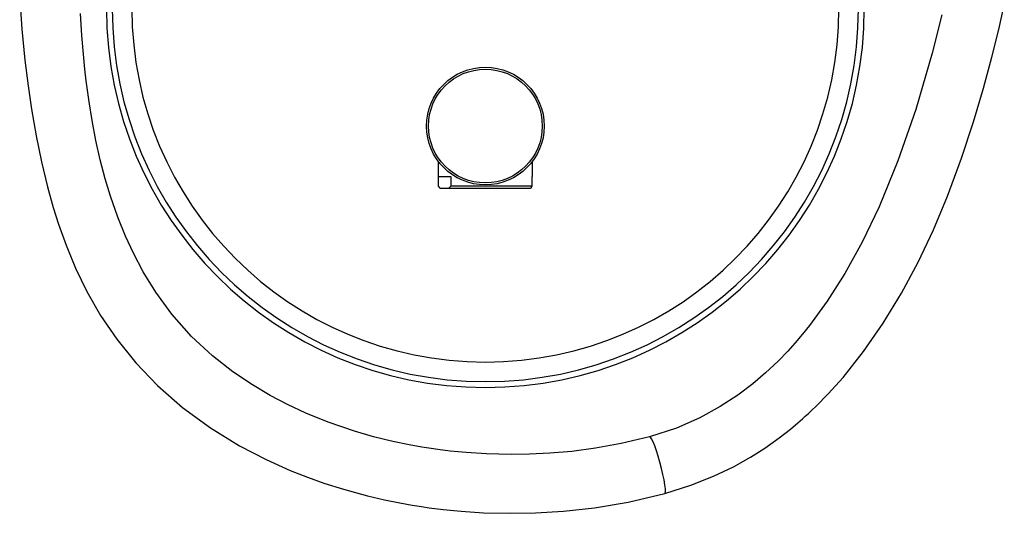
# Model space of a CAD drawing. Header units: millimetres. Extents: x 257.87 to 258.14, y 332.18 to 333.7.
# Tile 1 of 7: x 257.87 to 258.12, y 332.18 to 332.31. Entities that reach past the tile are written whole.
import ezdxf

# ---------------------------------------------------------------- set-up
doc = ezdxf.new("R2010")
doc.units = ezdxf.units.MM
doc.layers.add('SANINDUSA', color=3, linetype='Continuous')

msp = doc.modelspace()

# ---------------------------------------------------------------- linework, layer by layer
at = {"layer": 'SANINDUSA', "linetype": 'Continuous'}
for p, q in [((257.9802702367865, 332.2720149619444), (257.9802702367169, 332.2681449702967)), ((258.0042702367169, 332.2681449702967), (258.0042702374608, 332.2720149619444)), ((257.9802702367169, 332.2681449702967), (257.9834394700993, 332.2681449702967)), ((257.9803071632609, 332.2656449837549), (257.9803071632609, 332.2681449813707)), ((257.9834394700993, 332.2681449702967), (257.9834394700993, 332.2656449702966)), ((258.0042333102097, 332.2681449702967), (258.0042702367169, 332.2681449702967)), ((258.0042333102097, 332.2656449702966), (258.0042333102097, 332.2681449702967)), ((257.9807779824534, 332.2651449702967), (257.9803071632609, 332.2656449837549)), ((257.9806238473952, 332.2652913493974), (257.9807702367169, 332.2651449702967)), ((257.9807702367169, 332.2651449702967), (257.9807779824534, 332.2651449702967)), ((257.9807779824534, 332.2651449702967), (257.9829686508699, 332.2651449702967)), ((257.9834394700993, 332.2656449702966), (257.9829686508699, 332.2651449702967)), ((257.9829686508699, 332.2651449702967), (258.0037702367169, 332.2651449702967)), ((258.0042333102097, 332.2656449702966), (257.9834394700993, 332.2656449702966)), ((258.0037702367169, 332.2651449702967), (258.0039166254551, 332.2652913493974)), ((258.0039082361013, 332.2652997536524), (258.0042333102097, 332.2656449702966)), ((258.034341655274, 332.2016940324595), (258.0341370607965, 332.2017985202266))]:
    msp.add_line(p, q, dxfattribs=at)
at = {"layer": 'SANINDUSA', "linetype": 'Continuous', "flags": 128}
for points in [[(257.8736001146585, 332.3134036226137), (257.8741642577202, 332.3057500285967), (257.8749339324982, 332.2978477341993), (257.875738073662, 332.2912620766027), (257.8766053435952, 332.2853197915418), (257.8777775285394, 332.2785375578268), (257.8791432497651, 332.2718787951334), (257.8806688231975, 332.2655527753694), (257.8821559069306, 332.2602196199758), (257.8834874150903, 332.2559880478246), (257.8854068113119, 332.2506044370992), (257.8878183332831, 332.2447800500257), (257.8907267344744, 332.2388056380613), (257.8942151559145, 332.2327332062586), (257.8983435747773, 332.226653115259), (257.9031667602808, 332.2206610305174), (257.9087470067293, 332.2148396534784), (257.9150993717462, 332.209277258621), (257.9222224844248, 332.2040524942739), (257.929614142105, 332.1995045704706), (257.9364367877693, 332.1959446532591), (257.9425254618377, 332.1932075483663), (257.9469853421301, 332.1914373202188), (257.9510876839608, 332.1899701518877), (257.9560955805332, 332.1883753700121), (257.9621973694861, 332.1867067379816), (257.9665555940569, 332.185689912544), (257.9704595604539, 332.1848976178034), (257.9736058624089, 332.1843381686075), (257.975975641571, 332.1839624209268), (257.9779213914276, 332.1836827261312), (257.9815041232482, 332.1832347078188), (257.9861289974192, 332.1827823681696), (257.991830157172, 332.1824163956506), (257.9987189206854, 332.1822523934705), (258.0050855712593, 332.1823704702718), (258.0121946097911, 332.1828112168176), (258.0200438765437, 332.1836866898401), (258.0286466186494, 332.1851318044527), (258.0380038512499, 332.1873055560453)], [(258.0380044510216, 332.1873057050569), (258.0446391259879, 332.1893924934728), (258.0504474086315, 332.191707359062), (258.0554856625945, 332.194134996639), (258.0598084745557, 332.1965671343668), (258.0634687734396, 332.1988995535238), (258.0671836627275, 332.2015405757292), (258.0700135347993, 332.2037496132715), (258.0719096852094, 332.2053306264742), (258.0731235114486, 332.2063870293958), (258.0738106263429, 332.2070007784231), (258.0745792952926, 332.2077011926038), (258.0754999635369, 332.2085596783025), (258.0765682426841, 332.2095830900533), (258.0796396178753, 332.2126959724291), (258.0834193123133, 332.2168984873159), (258.0886747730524, 332.2235033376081), (258.0936838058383, 332.2307448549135), (258.0982949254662, 332.2383665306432), (258.1025362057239, 332.2463272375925), (258.1064342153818, 332.2545904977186), (258.1100137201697, 332.2631219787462), (258.1136272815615, 332.2728321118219), (258.1166857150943, 332.2820901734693), (258.1192426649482, 332.2907134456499), (258.1213643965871, 332.298597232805), (258.1231069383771, 332.3056527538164), (258.1245169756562, 332.311805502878)], [(258.0341366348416, 332.2017984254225), (258.0268891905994, 332.2000622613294), (258.0203200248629, 332.1988548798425), (258.014288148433, 332.1980593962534), (258.0087098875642, 332.1975786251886), (258.0035454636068, 332.1973335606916), (257.998810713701, 332.1972688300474), (257.9925737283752, 332.1974154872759), (257.9874080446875, 332.1977394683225), (257.9832758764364, 332.1981350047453), (257.9801579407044, 332.1985168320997), (257.9784172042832, 332.1987623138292), (257.9761041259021, 332.199124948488), (257.9728606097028, 332.1997046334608), (257.9687184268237, 332.2005686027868), (257.963767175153, 332.2017895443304), (257.9589247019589, 332.2031912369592), (257.9522086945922, 332.205498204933), (257.9465333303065, 332.2078077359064), (257.941835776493, 332.2099997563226), (257.9374648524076, 332.2122974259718), (257.9328896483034, 332.2150066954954), (257.9279217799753, 332.2183582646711), (257.9227015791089, 332.2224371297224), (257.9173999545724, 332.2273376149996), (257.9123326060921, 332.2330368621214), (257.9082579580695, 332.2386409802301), (257.9050749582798, 332.2438633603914), (257.9026039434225, 332.2485688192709), (257.900578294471, 332.2529530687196), (257.8986249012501, 332.2577593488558), (257.8967459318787, 332.2631060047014), (257.8953913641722, 332.2675652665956), (257.8941272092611, 332.2723657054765), (257.8930100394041, 332.2773282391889), (257.8920398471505, 332.2824304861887), (257.891277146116, 332.2872006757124), (257.8908691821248, 332.2901390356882), (257.8905693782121, 332.2925234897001), (257.8902276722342, 332.2955314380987), (257.889845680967, 332.2993806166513), (257.8894560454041, 332.3040728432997), (257.8890842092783, 332.309696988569)], [(258.108576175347, 332.3093981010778), (258.1061084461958, 332.2995689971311), (258.1019354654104, 332.285213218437), (258.0974250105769, 332.2721686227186), (258.0926052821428, 332.2604083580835), (258.0883131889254, 332.2514444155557), (258.0839032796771, 332.2434456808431), (258.0794081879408, 332.2363574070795), (258.0748593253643, 332.2301199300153), (258.0730314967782, 332.2278495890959), (258.0712017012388, 332.225701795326), (258.0693195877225, 332.2236165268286), (258.0668750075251, 332.2210857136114), (258.0637000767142, 332.2180797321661), (258.0604546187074, 332.2153121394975), (258.0566193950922, 332.2124070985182), (258.0521422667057, 332.2094702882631), (258.0469606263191, 332.2066181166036), (258.0409945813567, 332.2039950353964), (258.0341373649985, 332.2017986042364)], [(258.0380041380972, 332.18730561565), (258.0380929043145, 332.187387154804), (258.0381723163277, 332.1877918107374), (258.0381534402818, 332.1885125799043), (258.0380371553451, 332.1895157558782), (258.0378289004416, 332.1907544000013), (258.0375384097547, 332.1921706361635), (258.0371792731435, 332.1936982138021), (258.036768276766, 332.1952656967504), (258.0363246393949, 332.1967998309), (258.0358691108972, 332.1982288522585), (258.0354229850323, 332.1994859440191), (258.0350071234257, 332.2005123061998), (258.0346409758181, 332.2012600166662), (258.0343416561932, 332.2016940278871)]]:
    msp.add_lwpolyline(points, dxfattribs=at)
at = {"layer": 'SANINDUSA', "linetype": 'Continuous'}
for radius in [0.015, 0.01450000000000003]:
    msp.add_circle((257.9922702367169, 332.2810149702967), radius, dxfattribs=at)
for radius in [0.09657095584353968, 0.09508575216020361, 0.09008651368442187]:
    msp.add_arc((257.9922702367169, 332.3109292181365), radius, 180, 0, dxfattribs=at)

doc.saveas('drawing.dxf')
